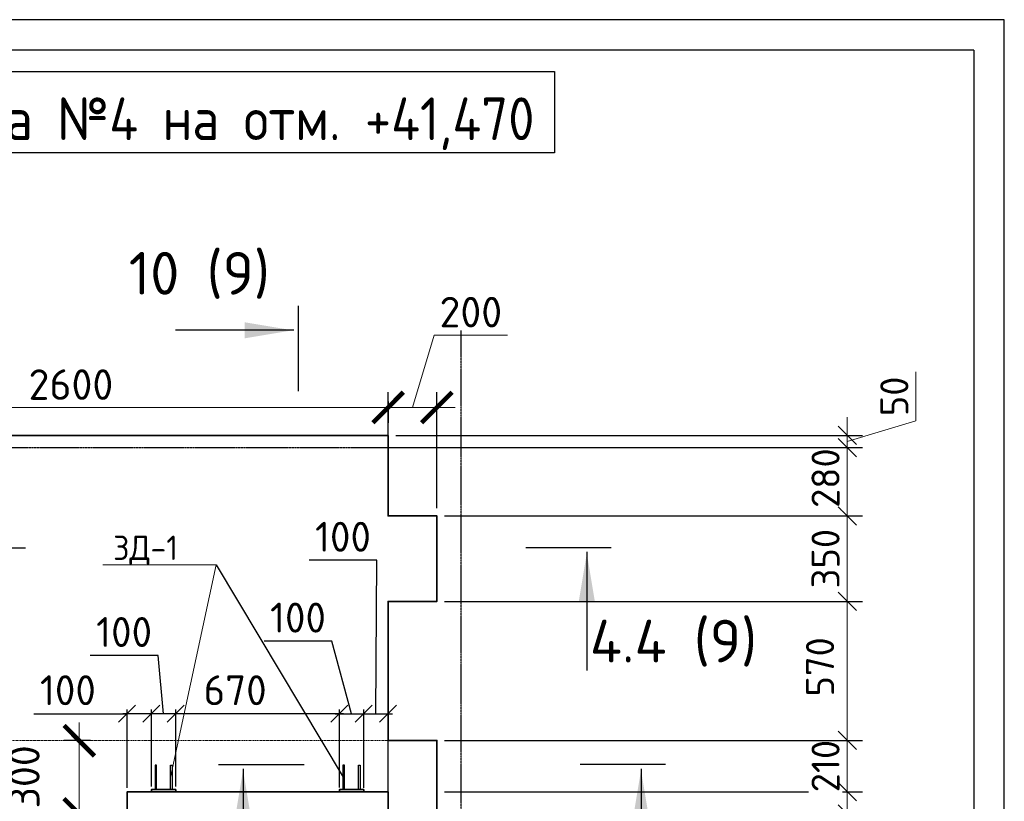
# Model space of a CAD drawing. Header units: millimetres. Extents: x 40580 to 2152466, y -328404 to 177125.
# Tile 202 of 252: x 622083 to 630154, y 158370 to 164775. Entities that reach past the tile are written whole.
import ezdxf
from ezdxf import colors
from ezdxf.entities.mleader import LeaderData, LeaderLine
from ezdxf.enums import TextEntityAlignment as Align
from ezdxf.math import Vec2, Vec3

# ---------------------------------------------------------------- set-up
doc = ezdxf.new("R2010")
doc.units = ezdxf.units.MM
for name, pattern in [('______5', [1100, 800, -100, 100, -100]), ('CENTER', [2, 1.25, -0.25, 0.25, -0.25]), ('HIDDEN', [1, 0.6, -0.4])]:
    doc.linetypes.add(name, pattern=pattern)
doc.layers.add('11', color=7, linetype='Continuous')
for name, color, linetype, lineweight in [('RAZMER', 7, 'Continuous', 9), ('ОСИ', 7, 'CENTER', 15), ('подоснова', 151, 'Continuous', 5), ('Символы 0.20', 250, 'Continuous', 20), ('Столовая Двери и окна', 7, 'Continuous', 15), ('ТЕКСТ', 7, 'Continuous', 15)]:
    doc.layers.add(name, color=color, linetype=linetype, lineweight=lineweight)
doc.layers.add('Стена_ бетон несущ.', color=7, linetype='Continuous', lineweight=70, true_color=0xb4b496)
doc.styles.add('GOST-2.304_Type-B', font='GOST_Common.ttf')
doc.styles.get("Standard").update_dxf_attribs({"font": 'isocpeur.ttf'})
doc.styles.add('ГОСТ', font='isocpeur.ttf')
doc.dimstyles.new('ГОСТ', dxfattribs={"dimscale": 0, "dimtxt": 2.5, "dimasz": 2.5, "dimexe": 1.25, "dimexo": 0.625, "dimtad": 1, "dimdec": 0, "dimtxsty": 'ГОСТ', "dimblk": 'ARCHTICK', "dimcen": 2.5, "dimdle": 1.5, "dimclrd": 256, "dimclre": 256, "dimclrt": 256, "dimadec": 0, "dimazin": 0, "dimtfac": 1, "dimtdec": 0, "dimtmove": 1, "dimatfit": 3, "dimfxl": 2, "dimtfill": 1, "dimlwd": -1, "dimarcsym": 0})
doc.dimstyles.new('Осевые', dxfattribs={"dimscale": 0.7, "dimtxt": 450, "dimasz": 400, "dimexe": 100, "dimexo": 100, "dimgap": 100, "dimtad": 1, "dimdec": 0, "dimzin": 0, "dimdsep": 46, "dimtxsty": 'Standard', "dimblk": 'OBLIQUE', "dimcen": 9, "dimdle": 100, "dimazin": 0, "dimtm": 1e-09, "dimtfac": 1, "dimtdec": 0, "dimtofl": 0, "dimtmove": 0, "dimatfit": 3, "dimfxl": 1, "dimtolj": 1, "dimtzin": 0, "dimarcsym": 0})

# ---------------------------------------------------------------- blocks, each defined once
blk = doc.blocks.new('_OBLIQUE')
at = {"color": 0, "linetype": 'ByBlock'}
blk.add_line((-0.5, -0.5), (0.5, 0.5), dxfattribs=at)
blk = doc.blocks.new('*D2307')
at = {"layer": 'Defpoints', "color": 0, "lineweight": 25, "transparency": 16777216}
for p in [(625502.8, 158448.3), (628865.9, 158448.3), (625043.5, 158266.7)]:
    blk.add_point(p, dxfattribs=at)
at = {"layer": 'RAZMER', "transparency": 16777216}
for p, q in [((628865.9, 158116.7), (628865.9, 158598.3)), ((628865.9, 157270.7), (628865.9, 158266.7))]:
    blk.add_line(p, q, dxfattribs=at)
at = {"layer": 'RAZMER', "lineweight": -2, "transparency": 16777216}
for p, q in [((625565.3, 158448.3), (628990.9, 158448.3)), ((625106, 158266.7), (628990.9, 158266.7))]:
    blk.add_line(p, q, dxfattribs=at)
at = {"layer": 'RAZMER', "transparency": 16777216, "xscale": 150, "yscale": 150, "zscale": 150}
for p, rotation in [((628865.9, 158448.3), 90), ((628865.9, 158266.7), 270)]:
    blk.add_blockref('_OBLIQUE', p, dxfattribs=dict(at, rotation=rotation))
at = {"layer": 'RAZMER', "transparency": 16777216, "insert": (628688.4, 157448.2), "char_height": 230, "attachment_point": 5, "rotation": 90, "style": 'ГОСТ', "bg_fill": 3, "box_fill_scale": 1.1, "bg_fill_color": 256, "bg_fill_true_color": 13158600, "bg_fill_transparency": 0}
blk.add_mtext('91', dxfattribs=at)
blk = doc.blocks.new('_ArchTick')
at = {"color": 0, "linetype": 'ByBlock', "const_width": 0.15}
blk.add_lwpolyline([(-0.5, -0.5), (0.5, 0.5)], dxfattribs=at)
blk = doc.blocks.new('*D2306')
at = {"layer": 'Defpoints', "color": 0, "lineweight": 25, "transparency": 16777216}
for p in [(622570.8, 158866.9), (622725.4, 158866.9), (622851.7, 158266.7)]:
    blk.add_point(p, dxfattribs=at)
at = {"layer": 'RAZMER', "transparency": 16777216}
blk.add_line((622570.8, 158116.7), (622570.8, 159016.9), dxfattribs=at)
at = {"layer": 'RAZMER', "lineweight": -2, "transparency": 16777216}
for p, q in [((622662.9, 158866.9), (622445.8, 158866.9)), ((622789.2, 158266.7), (622445.8, 158266.7))]:
    blk.add_line(p, q, dxfattribs=at)
at = {"layer": 'RAZMER', "transparency": 16777216, "xscale": 250, "yscale": 250, "zscale": 250}
for p, rotation in [((622570.8, 158866.9), 90), ((622570.8, 158266.7), 270)]:
    blk.add_blockref('_ArchTick', p, dxfattribs=dict(at, rotation=rotation))
at = {"layer": 'RAZMER', "transparency": 16777216, "insert": (622121.3, 158569.7), "char_height": 250, "attachment_point": 5, "rotation": 90, "style": 'ГОСТ', "bg_fill": 3, "box_fill_scale": 1.1, "bg_fill_color": 256, "bg_fill_true_color": 13158600, "bg_fill_transparency": 0}
blk.add_mtext('300', dxfattribs=at)
blk = doc.blocks.new('*D2305')
at = {"layer": 'Defpoints', "color": 0, "lineweight": 25, "transparency": 16777216}
for p in [(625502.8, 158868.3), (628865.9, 158868.3), (625502.8, 158448.3)]:
    blk.add_point(p, dxfattribs=at)
at = {"layer": 'RAZMER', "transparency": 16777216}
blk.add_line((628865.9, 158298.3), (628865.9, 159018.3), dxfattribs=at)
at = {"layer": 'RAZMER', "lineweight": -2, "transparency": 16777216}
for p, q in [((625565.3, 158868.3), (628990.9, 158868.3)), ((625565.3, 158448.3), (628990.9, 158448.3))]:
    blk.add_line(p, q, dxfattribs=at)
at = {"layer": 'RAZMER', "transparency": 16777216, "insert": (628688.4, 158658.3), "char_height": 230, "attachment_point": 5, "rotation": 90, "style": 'ГОСТ', "bg_fill": 3, "box_fill_scale": 1.1, "bg_fill_color": 256, "bg_fill_true_color": 13158600, "bg_fill_transparency": 0}
blk.add_mtext('210', dxfattribs=at)
at = {"layer": 'RAZMER', "transparency": 16777216, "xscale": 150, "yscale": 150, "zscale": 150}
for p, rotation in [((628865.9, 158868.3), 90), ((628865.9, 158448.3), 270)]:
    blk.add_blockref('_OBLIQUE', p, dxfattribs=dict(at, rotation=rotation))
blk = doc.blocks.new('*D2304')
at = {"layer": 'Defpoints', "color": 0, "lineweight": 25, "transparency": 16777216}
for p in [(625502.8, 160008.3), (628865.9, 160008.3), (625502.8, 158868.3)]:
    blk.add_point(p, dxfattribs=at)
at = {"layer": 'RAZMER', "transparency": 16777216}
blk.add_line((628865.9, 158718.3), (628865.9, 160158.3), dxfattribs=at)
at = {"layer": 'RAZMER', "lineweight": -2, "transparency": 16777216}
for p, q in [((625565.3, 160008.3), (628990.9, 160008.3)), ((625565.3, 158868.3), (628990.9, 158868.3))]:
    blk.add_line(p, q, dxfattribs=at)
at = {"layer": 'RAZMER', "transparency": 16777216, "xscale": 150, "yscale": 150, "zscale": 150}
for p, rotation in [((628865.9, 160008.3), 90), ((628865.9, 158868.3), 270)]:
    blk.add_blockref('_OBLIQUE', p, dxfattribs=dict(at, rotation=rotation))
at = {"layer": 'RAZMER', "transparency": 16777216, "insert": (628643.6, 159471.3), "char_height": 230, "attachment_point": 5, "rotation": 90, "style": 'ГОСТ', "bg_fill": 3, "box_fill_scale": 1.1, "bg_fill_color": 256, "bg_fill_true_color": 13158600, "bg_fill_transparency": 0}
blk.add_mtext('570', dxfattribs=at)
blk = doc.blocks.new('*D2303')
at = {"layer": 'Defpoints', "color": 0, "lineweight": 25, "transparency": 16777216}
for p in [(625502.8, 160708.3), (628865.9, 160708.3), (625502.8, 160008.3)]:
    blk.add_point(p, dxfattribs=at)
at = {"layer": 'RAZMER', "transparency": 16777216}
blk.add_line((628865.9, 159858.3), (628865.9, 160858.3), dxfattribs=at)
at = {"layer": 'RAZMER', "lineweight": -2, "transparency": 16777216}
for p, q in [((625565.3, 160708.3), (628990.9, 160708.3)), ((625565.3, 160008.3), (628990.9, 160008.3))]:
    blk.add_line(p, q, dxfattribs=at)
at = {"layer": 'RAZMER', "transparency": 16777216, "insert": (628688.4, 160358.3), "char_height": 230, "attachment_point": 5, "rotation": 90, "style": 'ГОСТ', "bg_fill": 3, "box_fill_scale": 1.1, "bg_fill_color": 256, "bg_fill_true_color": 13158600, "bg_fill_transparency": 0}
blk.add_mtext('350', dxfattribs=at)
at = {"layer": 'RAZMER', "transparency": 16777216, "xscale": 150, "yscale": 150, "zscale": 150}
for p, rotation in [((628865.9, 160708.3), 90), ((628865.9, 160008.3), 270)]:
    blk.add_blockref('_OBLIQUE', p, dxfattribs=dict(at, rotation=rotation))
blk = doc.blocks.new('*D2302')
at = {"layer": 'Defpoints', "color": 0, "lineweight": 25, "transparency": 16777216}
for p in [(624956.2, 161268.3), (628865.9, 161268.3), (625502.8, 160708.3)]:
    blk.add_point(p, dxfattribs=at)
at = {"layer": 'RAZMER', "transparency": 16777216}
blk.add_line((628865.9, 160558.3), (628865.9, 161418.3), dxfattribs=at)
at = {"layer": 'RAZMER', "lineweight": -2, "transparency": 16777216}
for p, q in [((625018.7, 161268.3), (628990.9, 161268.3)), ((625565.3, 160708.3), (628990.9, 160708.3))]:
    blk.add_line(p, q, dxfattribs=at)
at = {"layer": 'RAZMER', "transparency": 16777216, "insert": (628688.4, 161018.3), "char_height": 230, "attachment_point": 5, "rotation": 90, "style": 'ГОСТ', "bg_fill": 3, "box_fill_scale": 1.1, "bg_fill_color": 256, "bg_fill_true_color": 13158600, "bg_fill_transparency": 0}
blk.add_mtext('280', dxfattribs=at)
at = {"layer": 'RAZMER', "transparency": 16777216, "xscale": 150, "yscale": 150, "zscale": 150}
for p, rotation in [((628865.9, 161268.3), 90), ((628865.9, 160708.3), 270)]:
    blk.add_blockref('_OBLIQUE', p, dxfattribs=dict(at, rotation=rotation))
blk = doc.blocks.new('*D2301')
at = {"layer": 'Defpoints', "color": 0, "lineweight": 25, "transparency": 16777216}
for p in [(625102.8, 161368.3), (628865.9, 161368.3), (624956.2, 161268.3)]:
    blk.add_point(p, dxfattribs=at)
at = {"layer": 'RAZMER', "transparency": 16777216}
for p, q in [((629429.7, 161487.4), (629429.7, 161888.4)), ((628865.9, 161368.3), (628865.9, 161518.3)), ((628865.9, 161318.3), (629429.7, 161487.4)), ((628865.9, 161268.3), (628865.9, 161368.3)), ((628865.9, 161268.3), (628865.9, 161368.3)), ((628865.9, 161268.3), (628865.9, 161118.3))]:
    blk.add_line(p, q, dxfattribs=at)
at = {"layer": 'RAZMER', "lineweight": -2, "transparency": 16777216}
for p, q in [((625165.3, 161368.3), (628990.9, 161368.3)), ((625018.7, 161268.3), (628990.9, 161268.3))]:
    blk.add_line(p, q, dxfattribs=at)
at = {"layer": 'RAZMER', "transparency": 16777216, "xscale": 150, "yscale": 150, "zscale": 150}
for p, rotation in [((628865.9, 161368.3), 270), ((628865.9, 161268.3), 90)]:
    blk.add_blockref('_OBLIQUE', p, dxfattribs=dict(at, rotation=rotation))
at = {"layer": 'RAZMER', "transparency": 16777216, "insert": (629252.2, 161687.9), "char_height": 230, "attachment_point": 5, "rotation": 90, "style": 'ГОСТ', "bg_fill": 3, "box_fill_scale": 1.1, "bg_fill_color": 256, "bg_fill_true_color": 13158600, "bg_fill_transparency": 0}
blk.add_mtext('50', dxfattribs=at)
blk = doc.blocks.new('*D2298')
at = {"layer": 'Defpoints', "color": 0, "lineweight": 25, "transparency": 16777216}
for p in [(625102.8, 161597.1), (619902.8, 161142.9), (625102.8, 161038.3)]:
    blk.add_point(p, dxfattribs=at)
at = {"layer": 'RAZMER', "lineweight": -2, "transparency": 16777216}
for p, q in [((619902.8, 161205.4), (619902.8, 161722.1)), ((625102.8, 161100.8), (625102.8, 161722.1))]:
    blk.add_line(p, q, dxfattribs=at)
at = {"layer": 'RAZMER', "transparency": 16777216}
blk.add_line((619752.8, 161597.1), (625252.8, 161597.1), dxfattribs=at)
at = {"layer": 'RAZMER', "transparency": 16777216, "xscale": 250, "yscale": 250, "zscale": 250, "rotation": 180}
blk.add_blockref('_ArchTick', (619902.8, 161597.1), dxfattribs=at)
at = {"layer": 'RAZMER', "transparency": 16777216, "xscale": 250, "yscale": 250, "zscale": 250}
blk.add_blockref('_ArchTick', (625102.8, 161597.1), dxfattribs=at)
at = {"layer": 'RAZMER', "transparency": 16777216, "insert": (622502.8, 161784.6), "char_height": 250, "attachment_point": 5, "style": 'ГОСТ', "bg_fill": 3, "box_fill_scale": 1.1, "bg_fill_color": 256, "bg_fill_true_color": 13158600, "bg_fill_transparency": 0}
blk.add_mtext('2600', dxfattribs=at)
blk = doc.blocks.new('*D2296')
at = {"layer": 'Defpoints', "color": 0, "lineweight": 25, "transparency": 16777216}
for p in [(625102.8, 161707.9), (625502.8, 161597.1), (625502.8, 160708.3)]:
    blk.add_point(p, dxfattribs=at)
at = {"layer": 'RAZMER', "transparency": 16777216}
for p, q in [((625302.8, 161597.1), (625480.9, 162190.9)), ((625480.9, 162190.9), (626080.9, 162190.9)), ((624952.8, 161597.1), (625652.8, 161597.1))]:
    blk.add_line(p, q, dxfattribs=at)
at = {"layer": 'RAZMER', "lineweight": -2, "transparency": 16777216}
for p, q in [((625502.8, 160770.8), (625502.8, 161722.1)), ((625102.8, 161645.4), (625102.8, 161472.1))]:
    blk.add_line(p, q, dxfattribs=at)
at = {"layer": 'RAZMER', "transparency": 16777216, "xscale": 250, "yscale": 250, "zscale": 250, "rotation": 180}
blk.add_blockref('_ArchTick', (625102.8, 161597.1), dxfattribs=at)
at = {"layer": 'RAZMER', "transparency": 16777216, "xscale": 250, "yscale": 250, "zscale": 250}
blk.add_blockref('_ArchTick', (625502.8, 161597.1), dxfattribs=at)
at = {"layer": 'RAZMER', "transparency": 16777216, "insert": (625780.9, 162378.4), "char_height": 250, "attachment_point": 5, "style": 'ГОСТ', "bg_fill": 3, "box_fill_scale": 1.1, "bg_fill_color": 256, "bg_fill_true_color": 13158600, "bg_fill_transparency": 0}
blk.add_mtext('200', dxfattribs=at)
blk = doc.blocks.new('Разрез_сечение15')
at = {"layer": 'Символы 0.20', "linetype": 'Continuous', "lineweight": 25}
blk.add_line((73.185, 0.35), (73.185, 10.05), dxfattribs=at)
at = {"layer": 'Символы 0.20', "linetype": 'Continuous', "lineweight": 30}
blk.add_line((75.185, 0), (68.185, 0), dxfattribs=at)
at = {"layer": 'Символы 0.20', "linetype": 'Continuous', "lineweight": 25}
blk.add_solid([(73.185, 0.459), (72.526, 4.394), (73.843, 4.394)], dxfattribs=at)
at = {"layer": 'Символы 0.20', "style": 'ГОСТ'}
blk.add_attdef('1', text='', height=3.5, dxfattribs=at).set_placement((-9.5, 7.7), align=Align.MIDDLE_CENTER)
blk.add_attdef('2', text='', height=3.5, dxfattribs=at).set_placement((77.855, 2.321), align=Align.MIDDLE_RIGHT)
blk = doc.blocks.new('Разрез_сечение17')
at = {"layer": 'Символы 0.20', "linetype": 'Continuous', "lineweight": 30}
for p, q in [((-7, 0), (0, 0)), ((29.621, 0), (22.621, 0))]:
    blk.add_line(p, q, dxfattribs=at)
at = {"layer": 'Символы 0.20', "linetype": 'Continuous', "lineweight": 25}
for p, q in [((-5, -0.35), (-5, -10.05)), ((27.621, -0.35), (27.621, -10.05))]:
    blk.add_line(p, q, dxfattribs=at)
for points in [[(-5, -0.455), (-4.346, -4.361), (-5.654, -4.361)], [(27.621, -0.459), (26.962, -4.394), (28.28, -4.394)]]:
    blk.add_solid(points, dxfattribs=at)
at = {"layer": 'Символы 0.20', "style": 'ГОСТ'}
blk.add_attdef('2', text='', height=3.5, dxfattribs=at).set_placement((42.003, -7.596), align=Align.MIDDLE_RIGHT)
blk.add_attdef('1', text='', height=3.5, dxfattribs=at).set_placement((-14.212, -8.276), align=Align.MIDDLE_CENTER)
blk = doc.blocks.new('Разрез_сечение16')
at = {"layer": 'Символы 0.20', "linetype": 'Continuous', "lineweight": 30}
for p, q in [((-7, 0), (0, 0)), ((48.014, 0), (41.014, 0))]:
    blk.add_line(p, q, dxfattribs=at)
at = {"layer": 'Символы 0.20', "linetype": 'Continuous', "lineweight": 25}
for p, q in [((-5, -0.35), (-5, -10.05)), ((46.014, -0.35), (46.014, -10.05))]:
    blk.add_line(p, q, dxfattribs=at)
for points in [[(-5, -0.455), (-4.346, -4.361), (-5.654, -4.361)], [(46.014, -0.459), (45.356, -4.394), (46.673, -4.394)]]:
    blk.add_solid(points, dxfattribs=at)
at = {"layer": 'Символы 0.20', "style": 'ГОСТ'}
blk.add_attdef('1', text='', height=3.5, dxfattribs=at).set_placement((-13.013, -7.7), align=Align.MIDDLE_CENTER)
blk.add_attdef('2', text='', height=3.5, dxfattribs=at).set_placement((59.975, -7.648), align=Align.MIDDLE_RIGHT)
blk = doc.blocks.new('ЗД1')
at = {"color": 18, "lineweight": 35, "true_color": 0x000000}
blk.add_lwpolyline([(461021, 158449), (461021, 158349), (460023, 158349), (460023, 158449)], close=True, dxfattribs=at)
at = {"layer": 'Столовая Двери и окна', "color": 18, "lineweight": 30, "true_color": 0x000000}
for points in [[(460173, 158349), (460233, 158349), (460233, 157349), (460173, 157349)], [(460871, 158349), (460811, 158349), (460811, 157349), (460871, 157349)]]:
    blk.add_lwpolyline(points, close=True, dxfattribs=at)
blk = doc.blocks.new('*D2469')
at = {"layer": 'Defpoints', "color": 0, "linetype": 'ByBlock', "lineweight": 25, "ltscale": 13, "transparency": 16777216}
for p in [(623362.2, 159087.5), (623362.2, 158456.3), (624703.2, 158446.8)]:
    blk.add_point(p, dxfattribs=at)
at = {"layer": 'ОСИ', "color": 0, "linetype": 'ByBlock', "lineweight": -2, "ltscale": 13, "transparency": 16777216}
for p, q in [((624738.2, 159087.5), (623327.2, 159087.5)), ((623362.2, 158491.3), (623362.2, 159122.5)), ((624703.2, 158481.8), (624703.2, 159122.5))]:
    blk.add_line(p, q, dxfattribs=at)
at = {"layer": 'ОСИ', "color": 0, "linetype": 'ByBlock', "lineweight": -2, "ltscale": 13, "transparency": 16777216, "xscale": 140, "yscale": 140, "zscale": 140, "rotation": 180}
blk.add_blockref('_OBLIQUE', (623362.2, 159087.5), dxfattribs=at)
at = {"layer": 'ОСИ', "color": 0, "linetype": 'ByBlock', "lineweight": -2, "ltscale": 13, "transparency": 16777216, "xscale": 140, "yscale": 140, "zscale": 140}
blk.add_blockref('_OBLIQUE', (624703.2, 159087.5), dxfattribs=at)
at = {"layer": 'ОСИ', "color": 0, "linetype": 'ByBlock', "ltscale": 13, "transparency": 16777216, "insert": (623849, 159280), "char_height": 245, "attachment_point": 5}
blk.add_mtext('\\A1;670', dxfattribs=at)
blk = doc.blocks.new('*D2470')
at = {"layer": 'Defpoints', "color": 0, "linetype": 'ByBlock', "lineweight": 25, "ltscale": 13, "transparency": 16777216}
for p in [(623162.7, 159087.5), (623162.7, 158456.4), (623362.2, 158456.3)]:
    blk.add_point(p, dxfattribs=at)
at = {"layer": 'ОСИ', "color": 0, "linetype": 'ByBlock', "lineweight": -2, "ltscale": 13, "transparency": 16777216}
for p, q in [((623217, 159564.5), (622660.5, 159564.5)), ((623262.4, 159087.5), (623217, 159564.5)), ((623397.2, 159087.5), (623127.7, 159087.5)), ((623162.7, 158491.4), (623162.7, 159122.5)), ((623362.2, 158491.3), (623362.2, 159122.5))]:
    blk.add_line(p, q, dxfattribs=at)
at = {"layer": 'ОСИ', "color": 0, "linetype": 'ByBlock', "lineweight": -2, "ltscale": 13, "transparency": 16777216, "xscale": 140, "yscale": 140, "zscale": 140, "rotation": 180}
blk.add_blockref('_OBLIQUE', (623162.7, 159087.5), dxfattribs=at)
at = {"layer": 'ОСИ', "color": 0, "linetype": 'ByBlock', "lineweight": -2, "ltscale": 13, "transparency": 16777216, "xscale": 140, "yscale": 140, "zscale": 140}
blk.add_blockref('_OBLIQUE', (623362.2, 159087.5), dxfattribs=at)
at = {"layer": 'ОСИ', "color": 0, "linetype": 'ByBlock', "ltscale": 13, "transparency": 16777216, "insert": (622938.8, 159757), "char_height": 245, "attachment_point": 5}
blk.add_mtext('\\A1;100', dxfattribs=at)
blk = doc.blocks.new('*D2471')
at = {"layer": 'Defpoints', "color": 0, "linetype": 'ByBlock', "lineweight": 25, "ltscale": 13, "transparency": 16777216}
for p in [(624902.7, 159087.5), (624703.2, 158446.8), (624902.7, 158446.4)]:
    blk.add_point(p, dxfattribs=at)
at = {"layer": 'ОСИ', "color": 0, "linetype": 'ByBlock', "lineweight": -2, "ltscale": 13, "transparency": 16777216}
for p, q in [((624642.6, 159682.5), (624086.1, 159682.5)), ((624802.9, 159087.5), (624642.6, 159682.5)), ((624668.2, 159087.5), (624937.7, 159087.5)), ((624703.2, 158481.8), (624703.2, 159122.5)), ((624902.7, 158481.4), (624902.7, 159122.5))]:
    blk.add_line(p, q, dxfattribs=at)
at = {"layer": 'ОСИ', "color": 0, "linetype": 'ByBlock', "lineweight": -2, "ltscale": 13, "transparency": 16777216, "xscale": 140, "yscale": 140, "zscale": 140, "rotation": 180}
blk.add_blockref('_OBLIQUE', (624703.2, 159087.5), dxfattribs=at)
at = {"layer": 'ОСИ', "color": 0, "linetype": 'ByBlock', "lineweight": -2, "ltscale": 13, "transparency": 16777216, "xscale": 140, "yscale": 140, "zscale": 140}
blk.add_blockref('_OBLIQUE', (624902.7, 159087.5), dxfattribs=at)
at = {"layer": 'ОСИ', "color": 0, "linetype": 'ByBlock', "ltscale": 13, "transparency": 16777216, "insert": (624364.3, 159875), "char_height": 245, "attachment_point": 5}
blk.add_mtext('\\A1;100', dxfattribs=at)
blk = doc.blocks.new('*D2472')
at = {"layer": 'Defpoints', "color": 0, "linetype": 'ByBlock', "lineweight": 25, "ltscale": 13, "transparency": 16777216}
for p in [(625102.8, 159087.5), (624902.7, 158446.4), (625102.8, 158375.5)]:
    blk.add_point(p, dxfattribs=at)
at = {"layer": 'ОСИ', "color": 0, "linetype": 'ByBlock', "lineweight": -2, "ltscale": 13, "transparency": 16777216}
for p, q in [((625011.2, 160345.1), (624454.7, 160345.1)), ((625002.7, 159087.5), (625011.2, 160345.1)), ((624867.7, 159087.5), (625137.8, 159087.5)), ((624902.7, 158481.4), (624902.7, 159122.5)), ((625102.8, 158410.5), (625102.8, 159122.5))]:
    blk.add_line(p, q, dxfattribs=at)
at = {"layer": 'ОСИ', "color": 0, "linetype": 'ByBlock', "lineweight": -2, "ltscale": 13, "transparency": 16777216, "xscale": 140, "yscale": 140, "zscale": 140, "rotation": 180}
blk.add_blockref('_OBLIQUE', (624902.7, 159087.5), dxfattribs=at)
at = {"layer": 'ОСИ', "color": 0, "linetype": 'ByBlock', "lineweight": -2, "ltscale": 13, "transparency": 16777216, "xscale": 140, "yscale": 140, "zscale": 140}
blk.add_blockref('_OBLIQUE', (625102.8, 159087.5), dxfattribs=at)
at = {"layer": 'ОСИ', "color": 0, "linetype": 'ByBlock', "ltscale": 13, "transparency": 16777216, "insert": (624733, 160537.6), "char_height": 245, "attachment_point": 5}
blk.add_mtext('\\A1;100', dxfattribs=at)
blk = doc.blocks.new('*D2473')
at = {"layer": 'Defpoints', "color": 0, "linetype": 'ByBlock', "lineweight": 25, "ltscale": 13, "transparency": 16777216}
for p in [(622962.8, 159087.5), (622962.8, 158446), (623162.7, 158456.4)]:
    blk.add_point(p, dxfattribs=at)
at = {"layer": 'ОСИ', "color": 0, "linetype": 'ByBlock', "lineweight": -2, "ltscale": 13, "transparency": 16777216}
for p, q in [((622200, 159087.5), (622962.8, 159087.5)), ((623197.7, 159087.5), (622927.8, 159087.5)), ((622962.8, 158481), (622962.8, 159122.5)), ((623162.7, 158491.4), (623162.7, 159122.5))]:
    blk.add_line(p, q, dxfattribs=at)
at = {"layer": 'ОСИ', "color": 0, "linetype": 'ByBlock', "lineweight": -2, "ltscale": 13, "transparency": 16777216, "xscale": 140, "yscale": 140, "zscale": 140, "rotation": 180}
blk.add_blockref('_OBLIQUE', (622962.8, 159087.5), dxfattribs=at)
at = {"layer": 'ОСИ', "color": 0, "linetype": 'ByBlock', "lineweight": -2, "ltscale": 13, "transparency": 16777216, "xscale": 140, "yscale": 140, "zscale": 140}
blk.add_blockref('_OBLIQUE', (623162.7, 159087.5), dxfattribs=at)
at = {"layer": 'ОСИ', "color": 0, "linetype": 'ByBlock', "ltscale": 13, "transparency": 16777216, "insert": (622478.2, 159280), "char_height": 245, "attachment_point": 5}
blk.add_mtext('\\A1;100', dxfattribs=at)
blk = doc.blocks.new('_None')

msp = doc.modelspace()

# ---------------------------------------------------------------- linework, layer by layer
at = {"layer": '11', "color": 18, "true_color": 0x000000}
for p, q in [((630153.74, 164774.701), (609208.644, 164774.701)), ((630153.74, 135074.701), (630153.74, 164774.701))]:
    msp.add_line(p, q, dxfattribs=at)
at = {"layer": '11', "color": 18, "lineweight": 30, "true_color": 0x000000}
for q in [(611403.74, 164524.654), (629903.74, 135324.701)]:
    msp.add_line((629903.74, 164524.654), q, dxfattribs=at)
at = {"layer": 'ОСИ', "color": 18, "linetype": '______5', "lineweight": 25, "ltscale": 0.02, "true_color": 0x000000, "transparency": 33554687}
for p, q in [((625702.801, 152041.054), (625702.801, 162425.75)), ((613731.859, 161268.294), (626198.37, 161268.294))]:
    msp.add_line(p, q, dxfattribs=at)
at = {"layer": 'Стена_ бетон несущ.', "color": 18, "linetype": 'HIDDEN', "lineweight": 0, "ltscale": 10, "true_color": 0x000000, "transparency": 33554687}
msp.add_line((619902.801, 158868.294), (625102.801, 158868.294), dxfattribs=at)
at = {"layer": 'Стена_ бетон несущ.', "color": 18, "linetype": 'Continuous', "lineweight": 35, "true_color": 0x000000, "transparency": 33554687}
msp.add_lwpolyline([(622962.801, 158266.708), (625102.801, 158266.708), (625102.801, 158446.294), (622962.801, 158446.294)], close=True, dxfattribs=at)
at = {"layer": 'Столовая Двери и окна', "color": 18, "lineweight": 25, "true_color": 0x000000}
msp.add_line((623692.671, 160307.114), (624733.168, 158566.384), dxfattribs=at)
at = {"layer": 'Столовая Двери и окна', "color": 1, "lineweight": 25}
msp.add_lwpolyline([(616814.001, 164351.517), (626467.819, 164351.517), (626467.819, 163682.707), (616814.001, 163682.707)], close=True, dxfattribs=at)

# ---------------------------------------------------------------- block references
at = {"layer": 'Столовая Двери и окна', "color": 18, "lineweight": 25, "true_color": 0x000000, "yscale": 0.2, "zscale": 0.2, "rotation": 180}
for p, xscale in [((715366.893, 190136.157), 0.2), ((532698.477, 190136.157), -0.2)]:
    msp.add_blockref('ЗД1', p, dxfattribs=dict(at, xscale=xscale))

# ---------------------------------------------------------------- texts
at = {"layer": 'ТЕКСТ', "color": 18, "ltscale": 6, "true_color": 0x000000, "insert": (621734.527, 164137.707), "char_height": 350, "width": 9466.5846, "attachment_point": 2, "style": 'ГОСТ'}
msp.add_mtext('{\\W0.9;Промежуточная площадка №4 на отм. +41,470}', dxfattribs=at)

# ---------------------------------------------------------------- dimensions: what is measured, and where the dimension line sits
at = {"layer": 'ОСИ', "color": 18, "linetype": 'ByBlock', "ltscale": 13, "true_color": 0x000000}
for base, p2, picture, middle in [((624902.682, 159087.521), (624902.682, 158446.417), '*D2471', (624572.594, 159682.488)), ((623362.201, 159087.521), (623362.201, 158456.339), '*D2469', (623849.034, 159087.521))]:
    dim = msp.add_linear_dim(base=base, p1=(624703.168, 158446.795), p2=p2, angle=180, dimstyle='Осевые', override={"dimtxt": 350, "dimasz": 200, "dimexe": 50, "dimexo": 50, "dimlfac": 0.5, "dimdle": 50, "dimtmove": 1}, dxfattribs=at)
    dim.commit()
    dim.dimension.update_dxf_attribs({"geometry": picture, "text_midpoint": middle, "dimtype": 160})

# ---------------------------------------------------------------- next in the draw order: dimensions: what is measured, and where the dimension line sits
at = {"layer": 'RAZMER', "color": 18, "true_color": 0x000000}
for base, p1, p2, override, picture, middle in [((622570.766, 158866.88), (622851.687, 158266.708), (622725.42, 158866.88), {"dimlfac": 0.5}, '*D2306', (622308.819, 158569.694)), ((628865.941, 158448.294), (625043.488, 158266.708), (625502.801, 158448.294), {"dimscale": 0, "dimtxt": 2.3, "dimasz": 1.5, "dimlfac": 0.5, "dimblk1": 'OBLIQUE', "dimblk2": 'OBLIQUE', "dimsah": 1, "dimtix": 0, "dimtofl": 1, "dimtmove": 1, "dimatfit": 3}, '*D2307', (628869.691, 157448.15))]:
    dim = msp.add_linear_dim(base=base, p1=p1, p2=p2, angle=90, dimstyle='ГОСТ', override=override, dxfattribs=at)
    dim.commit()
    dim.dimension.update_dxf_attribs({"geometry": picture, "text_midpoint": middle, "dimtype": 160})

# ---------------------------------------------------------------- next in the draw order: linework, layer by layer
at = {"layer": 'Стена_ бетон несущ.', "color": 18, "linetype": 'Continuous', "lineweight": 35, "true_color": 0x000000, "transparency": 33554687}
msp.add_lwpolyline([(625102.801, 161368.293), (625102.801, 160708.293), (625502.801, 160708.293), (625502.801, 160008.293), (625102.801, 160008.293), (625102.801, 158868.293), (625502.801, 158868.293), (625502.801, 158268.293), (619902.801, 158266.708), (619502.801, 158266.708), (619502.801, 158866.708), (619902.801, 158866.708), (619902.801, 160006.708), (619502.801, 160006.708), (619502.801, 160706.708), (619902.801, 160706.708), (619902.801, 161366.708), (625102.801, 161368.293)], dxfattribs=at)

# ---------------------------------------------------------------- next in the draw order: dimensions: what is measured, and where the dimension line sits
at = {"layer": 'ОСИ', "color": 18, "linetype": 'ByBlock', "ltscale": 13, "true_color": 0x000000}
for base, p1, p2, picture, middle in [((623162.687, 159087.521), (623362.201, 158456.339), (623162.687, 158456.422), '*D2470', (623147.031, 159564.475)), ((622962.801, 159087.521), (623162.687, 158456.422), (622962.801, 158445.984), '*D2473', (622478.205, 159090.146))]:
    dim = msp.add_linear_dim(base=base, p1=p1, p2=p2, angle=180, dimstyle='Осевые', override={"dimtxt": 350, "dimasz": 200, "dimexe": 50, "dimexo": 50, "dimlfac": 0.5, "dimdle": 50, "dimtmove": 1}, dxfattribs=at)
    dim.commit()
    dim.dimension.update_dxf_attribs({"geometry": picture, "text_midpoint": middle, "dimtype": 160})

# ---------------------------------------------------------------- next in the draw order: leaders
at = {"layer": 'подоснова', "color": 18, "ltscale": 0.3, "true_color": 0x000000}
ml = msp.add_multileader_mtext('Standard', dxfattribs=at)
ml.set_content('ЗД-1', color=(0, 0, 0), style='GOST-2.304_Type-B')
ml.set_leader_properties(color=256, linetype='ByLayer', lineweight=15)
ml.set_arrow_properties(name='NONE')
ml.build(insert=Vec2(0, 0))
ml.multileader.update_dxf_attribs({"text_left_attachment_type": 6, "text_right_attachment_type": 6, "dogleg_length": 0.1, "arrow_head_size": 14.4})
ctx = ml.context
ctx.base_point, ctx.char_height, ctx.arrow_head_size, ctx.landing_gap_size, ctx.plane_origin = Vec3(622833.406, 160307.114), 200, 14.4, 16, Vec3(612586.85, 161709.231)
ctx.left_attachment, ctx.right_attachment, ctx.text_align_type = 6, 6, 1
notes = []
notes.append((ctx, [(1, (1, 1, 0), (623692.671, 160307.114), (-1, 0), 297.265, [(0, [(623320.201, 158566.384)], 0, [])])]))
ctx.mtext.insert, ctx.mtext.alignment, ctx.mtext.flow_direction = Vec3(623114.406, 160547.114), 2, 5
for ctx, leaders in notes:
    for number, flags, end, landing, length, lines in leaders:
        leader = LeaderData()
        leader.index, (leader.has_last_leader_line, leader.has_dogleg_vector, leader.attachment_direction) = number, flags
        leader.last_leader_point, leader.dogleg_vector, leader.dogleg_length = Vec3(end), Vec3(landing), length
        for number, points, colour, breaks in lines:
            line = LeaderLine()
            line.index, line.vertices, line.color, line.breaks = number, Vec3.list(points), colors.encode_raw_color(colour), breaks
            leader.lines.append(line)
        ctx.leaders.append(leader)

# ---------------------------------------------------------------- next in the draw order: dimensions: what is measured, and where the dimension line sits
at = {"layer": 'RAZMER', "color": 18, "true_color": 0x000000}
dim = msp.add_linear_dim(base=(628865.941, 158868.293), p1=(625502.801, 158448.294), p2=(625502.801, 158868.293), angle=90, dimstyle='ГОСТ', override={"dimscale": 0, "dimtxt": 2.3, "dimasz": 1.5, "dimlfac": 0.5, "dimblk1": 'OBLIQUE', "dimblk2": 'OBLIQUE', "dimsah": 1, "dimtix": 0, "dimtofl": 1, "dimtmove": 1, "dimatfit": 3}, dxfattribs=at)
dim.commit()
dim.dimension.update_dxf_attribs({"geometry": '*D2305', "text_midpoint": (628865.941, 158658.294), "dimtype": 160})

# ---------------------------------------------------------------- next in the draw order: block references
at = {"layer": 'Символы 0.20', "color": 18, "true_color": 0x000000, "xscale": 100, "yscale": 100, "zscale": 100}
msp.add_blockref('Разрез_сечение17', (624413.879, 158670.698), dxfattribs=at).add_auto_attribs({'1': '5.7 (9)', '2': '5.7 (9)'})

# ---------------------------------------------------------------- next in the draw order: dimensions: what is measured, and where the dimension line sits
at = {"layer": 'RAZMER', "color": 18, "true_color": 0x000000}
dim = msp.add_linear_dim(base=(628865.941, 160008.293), p1=(625502.801, 158868.293), p2=(625502.801, 160008.293), angle=90, dimstyle='ГОСТ', override={"dimscale": 0, "dimtxt": 2.3, "dimasz": 1.5, "dimlfac": 0.5, "dimblk1": 'OBLIQUE', "dimblk2": 'OBLIQUE', "dimsah": 1, "dimtix": 0, "dimtofl": 1, "dimtmove": 1, "dimatfit": 3}, dxfattribs=at)
dim.commit()
dim.dimension.update_dxf_attribs({"geometry": '*D2304', "text_midpoint": (628821.132, 159471.261), "dimtype": 160})

# ---------------------------------------------------------------- next in the draw order: dimensions: what is measured, and where the dimension line sits
dim = msp.add_linear_dim(base=(628865.941, 160708.293), p1=(625502.801, 160008.293), p2=(625502.801, 160708.293), angle=90, dimstyle='ГОСТ', override={"dimscale": 0, "dimtxt": 2.3, "dimasz": 1.5, "dimlfac": 0.5, "dimblk1": 'OBLIQUE', "dimblk2": 'OBLIQUE', "dimsah": 1, "dimtix": 0, "dimtofl": 1, "dimtmove": 1, "dimatfit": 3}, dxfattribs=at)
dim.commit()
dim.dimension.update_dxf_attribs({"geometry": '*D2303', "text_midpoint": (628865.941, 160358.293), "dimtype": 160})

# ---------------------------------------------------------------- next in the draw order: block references
at = {"layer": 'Символы 0.20', "color": 18, "true_color": 0x000000, "xscale": 100, "yscale": 100, "zscale": 100}
msp.add_blockref('Разрез_сечение16', (622130.108, 160447.741), dxfattribs=at).add_auto_attribs({'1': '4.4 (9)', '2': '4.4 (9)'})

# ---------------------------------------------------------------- next in the draw order: dimensions: what is measured, and where the dimension line sits
at = {"layer": 'RAZMER', "color": 18, "true_color": 0x000000}
dim = msp.add_linear_dim(base=(628865.941, 161268.294), p1=(625502.801, 160708.293), p2=(624956.17, 161268.294), angle=90, dimstyle='ГОСТ', override={"dimscale": 0, "dimtxt": 2.3, "dimasz": 1.5, "dimlfac": 0.5, "dimblk1": 'OBLIQUE', "dimblk2": 'OBLIQUE', "dimsah": 1, "dimtix": 0, "dimtofl": 1, "dimtmove": 1, "dimatfit": 3}, dxfattribs=at)
dim.commit()
dim.dimension.update_dxf_attribs({"geometry": '*D2302', "text_midpoint": (628865.941, 161018.294), "dimtype": 160})

# ---------------------------------------------------------------- next in the draw order: dimensions: what is measured, and where the dimension line sits
dim = msp.add_linear_dim(base=(628865.941, 161368.293), p1=(624956.17, 161268.294), p2=(625102.801, 161368.293), angle=90, dimstyle='ГОСТ', override={"dimscale": 0, "dimtxt": 2.3, "dimasz": 1.5, "dimlfac": 0.5, "dimblk1": 'OBLIQUE', "dimblk2": 'OBLIQUE', "dimsah": 1, "dimtix": 0, "dimtofl": 1, "dimtmove": 1, "dimatfit": 3}, dxfattribs=at)
dim.commit()
dim.dimension.update_dxf_attribs({"geometry": '*D2301', "text_midpoint": (629252.191, 161549.919)})

# ---------------------------------------------------------------- next in the draw order: dimensions: what is measured, and where the dimension line sits
dim = msp.add_linear_dim(base=(625102.801, 161597.128), p1=(619902.801, 161142.941), p2=(625102.801, 161038.293), dimstyle='ГОСТ', override={"dimscale": 0, "dimlfac": 0.5, "dimtix": 0, "dimtofl": 1, "dimtmove": 1, "dimatfit": 3}, dxfattribs=at)
dim.commit()
dim.dimension.update_dxf_attribs({"geometry": '*D2298', "text_midpoint": (622502.801, 161784.628)})

# ---------------------------------------------------------------- next in the draw order: block references
at = {"layer": 'Символы 0.20', "color": 18, "true_color": 0x000000}
ref = msp.add_blockref('Разрез_сечение15', (624366.335, 154910.889), dxfattribs=dict(at, xscale=100, yscale=100, zscale=100, rotation=90))
ref.add_attrib('2', '10 (9)', dxfattribs={"height": 350, "style": 'ГОСТ'}).set_placement((624134.196, 162696.411), align=Align.MIDDLE_RIGHT)

# ---------------------------------------------------------------- next in the draw order: dimensions: what is measured, and where the dimension line sits
at = {"layer": 'RAZMER', "color": 18, "true_color": 0x000000}
dim = msp.add_linear_dim(base=(625502.801, 161597.128), p1=(625102.801, 161707.945), p2=(625502.801, 160708.293), dimstyle='ГОСТ', override={"dimscale": 0, "dimlfac": 0.5, "dimtix": 0, "dimtofl": 1, "dimtmove": 1, "dimatfit": 3}, dxfattribs=at)
dim.commit()
dim.dimension.update_dxf_attribs({"geometry": '*D2296', "text_midpoint": (625543.426, 162378.378)})

# ---------------------------------------------------------------- next in the draw order: dimensions: what is measured, and where the dimension line sits
at = {"layer": 'ОСИ', "color": 18, "linetype": 'ByBlock', "ltscale": 13, "true_color": 0x000000}
dim = msp.add_linear_dim(base=(625102.773, 159087.521), p1=(624902.682, 158446.417), p2=(625102.773, 158375.539), angle=180, dimstyle='Осевые', override={"dimtxt": 350, "dimasz": 200, "dimexe": 50, "dimexo": 50, "dimlfac": 0.5, "dimdle": 50, "dimtmove": 1}, dxfattribs=at)
dim.commit()
dim.dimension.update_dxf_attribs({"geometry": '*D2472', "text_midpoint": (624941.22, 160345.093), "dimtype": 160})

doc.saveas('drawing.dxf')
